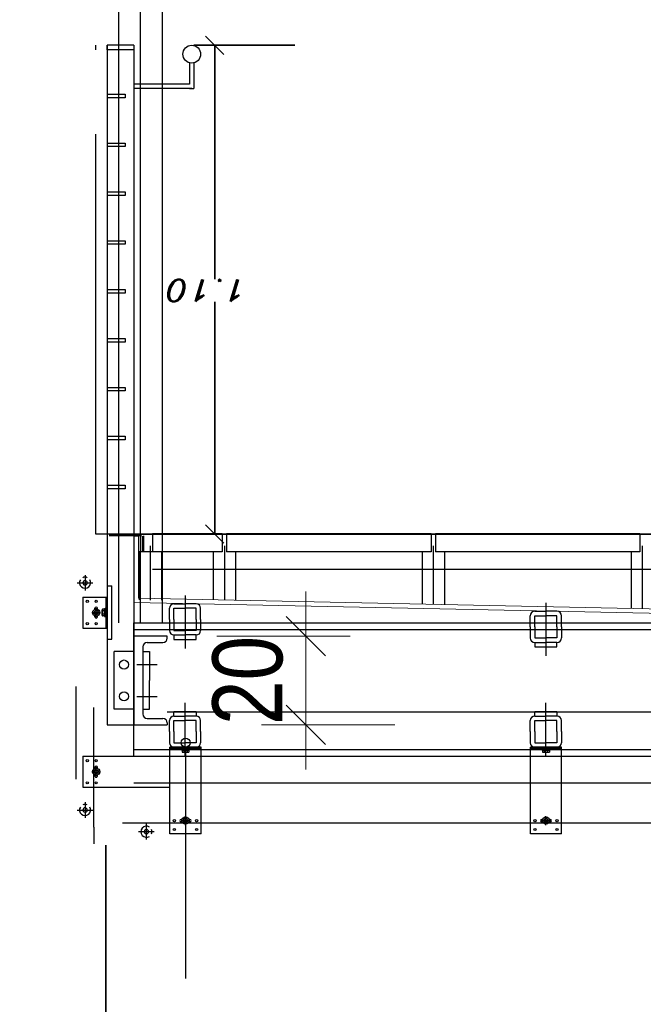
# Model space of a CAD drawing. Header units: millimetres. Extents: x -74 to 79, y 0 to 54.
# Tile 2 of 164: x -74.18 to -72.78, y 8.43 to 10.64. Entities that reach past the tile are written whole.
import ezdxf

# ---------------------------------------------------------------- set-up
doc = ezdxf.new("R2010")
doc.units = ezdxf.units.MM
doc.linetypes.add('DASHDOT', pattern=[1, 0.5, -0.25, 0, -0.25])
doc.linetypes.add('HIDDENX2', pattern=[0.75, 0.5, -0.25])
for name, color, linetype, lineweight in [('01_Neubau_Linen', 7, 'Continuous', 20), ('01_NeubauBemaßung', 7, 'Continuous', 20), ('Alu-0.5', 7, 'Continuous', 20), ('Arktura_Atmosphera_Standard_Rise$Drops', 7, 'Continuous', 20), ('Arktura_Atmosphera_Standard_Rise$Ribs', 7, 'Continuous', 20), ('Bemaßung 1_100', 7, 'Continuous', 20)]:
    doc.layers.add(name, color=color, linetype=linetype, lineweight=lineweight)
doc.styles.add('Arial Narrow', font='ARIALN.TTF')
doc.styles.add('Italic', font='Italic', dxfattribs={"width": 1.15})
doc.dimstyles.new('Arch_Strakon_dimstyle', dxfattribs={"dimtxt": 15.75, "dimasz": 1, "dimexe": 1.25, "dimexo": 0.0625, "dimgap": 1, "dimtad": 0, "dimdec": 3, "dimzin": 12, "dimdsep": 46, "dimtxsty": 'Arial Narrow', "dimblk": 'Arrowhead_Tick', "dimsah": 1, "dimcen": 0, "dimse1": 1, "dimse2": 1, "dimclrd": 6, "dimclrt": 2, "dimazin": 0, "dimtfac": 1, "dimtdec": 4, "dimtmove": 0, "dimatfit": 3, "dimldrblk": 'NONE', "dimfxl": 1, "dimtvp": 1, "dimtolj": 1, "dimtzin": 0, "dimlwd": 13, "dimarcsym": 2})

# ---------------------------------------------------------------- blocks, each defined once
blk = doc.blocks.new('Arrowhead_Tick')
at = {"color": 0, "linetype": 'Continuous', "lineweight": -2}
for p, q in [((0, 20), (0, -10)), ((-1, 0), (0, 0)), ((10, 0), (0, 0))]:
    blk.add_line(p, q, dxfattribs=at)
at = {"color": 2, "linetype": 'Continuous', "lineweight": 35}
blk.add_line((4.42, 4.42), (-4.42, -4.42), dxfattribs=at)
blk = doc.blocks.new('*D162')
at = {"layer": '01_Neubau_Linen', "color": 6, "linetype": 'Continuous', "lineweight": 13}
blk.add_line((-73.5379, 9.0652), (-73.5379, 9.2452), dxfattribs=at)
at = {"layer": 'Defpoints', "color": 0}
for p in [(-73.9246, 9.2552), (-73.5379, 9.2552), (-73.9246, 9.0552)]:
    blk.add_point(p, dxfattribs=at)
at = {"layer": '01_Neubau_Linen', "color": 6, "lineweight": 13, "xscale": 0.01, "yscale": 0.01, "zscale": 0.01}
for p, rotation in [((-73.5379, 9.2552), 90), ((-73.5379, 9.0552), 270)]:
    blk.add_blockref('Arrowhead_Tick', p, dxfattribs=dict(at, rotation=rotation))
at = {"layer": '01_Neubau_Linen', "color": 2, "lineweight": 0, "insert": (-73.6683, 9.1552), "char_height": 0.1575, "attachment_point": 5, "rotation": 90, "style": 'Arial Narrow'}
blk.add_mtext('\\A1;20', dxfattribs=at)
blk = doc.blocks.new('_None')
blk = doc.blocks.new('*D164')
at = {"layer": '01_Neubau_Linen', "color": 6, "linetype": 'Continuous', "lineweight": 13}
blk.add_line((-73.9146, 7.6291), (-72.0452, 7.6291), dxfattribs=at)
at = {"layer": 'Defpoints', "color": 0}
for p in [(-73.9246, 8.9999), (-72.0352, 8.9049), (-72.0352, 7.6291)]:
    blk.add_point(p, dxfattribs=at)
at = {"layer": '01_Neubau_Linen', "color": 6, "lineweight": 13, "xscale": 0.01, "yscale": 0.01, "zscale": 0.01}
blk.add_blockref('Arrowhead_Tick', (-72.0352, 7.6291), dxfattribs=at)
at = {"layer": '01_Neubau_Linen', "color": 6, "lineweight": 13, "xscale": 0.01, "yscale": 0.01, "zscale": 0.01, "rotation": 180}
blk.add_blockref('Arrowhead_Tick', (-73.9246, 7.6291), dxfattribs=at)
at = {"layer": '01_Neubau_Linen', "color": 2, "lineweight": 0, "insert": (-72.9799, 7.7595), "char_height": 0.1575, "attachment_point": 5, "style": 'Arial Narrow'}
blk.add_mtext('\\A1;1.89', dxfattribs=at)
blk = doc.blocks.new('*D177')
at = {"layer": '01_Neubau_Linen', "color": 6, "linetype": 'Continuous', "lineweight": 13}
blk.add_line((-73.9746, 7.2291), (-67.8652, 7.2291), dxfattribs=at)
at = {"layer": 'Defpoints', "color": 0}
for p in [(-73.9846, 9.0552), (-67.8552, 9.0049), (-67.8552, 7.2291)]:
    blk.add_point(p, dxfattribs=at)
at = {"layer": '01_Neubau_Linen', "color": 6, "lineweight": 13, "xscale": 0.01, "yscale": 0.01, "zscale": 0.01}
blk.add_blockref('Arrowhead_Tick', (-67.8552, 7.2291), dxfattribs=at)
at = {"layer": '01_Neubau_Linen', "color": 6, "lineweight": 13, "xscale": 0.01, "yscale": 0.01, "zscale": 0.01, "rotation": 180}
blk.add_blockref('Arrowhead_Tick', (-73.9846, 7.2291), dxfattribs=at)
at = {"layer": '01_Neubau_Linen', "color": 2, "lineweight": 0, "insert": (-70.9199, 7.3595), "char_height": 0.1575, "attachment_point": 5, "style": 'Arial Narrow'}
blk.add_mtext('\\A1;6.13', dxfattribs=at)
blk = doc.blocks.new('*D178')
at = {"layer": '01_Neubau_Linen', "color": 6, "linetype": 'Continuous', "lineweight": 13}
for p, q in [((-73.9946, 7.5791), (-74.0046, 7.5791)), ((-73.9846, 7.5791), (-73.9246, 7.5791)), ((-73.9146, 7.5791), (-73.9046, 7.5791))]:
    blk.add_line(p, q, dxfattribs=at)
at = {"layer": 'Defpoints', "color": 0}
for p in [(-73.9846, 9.0552), (-73.9246, 9.0552), (-73.9246, 7.5791)]:
    blk.add_point(p, dxfattribs=at)
at = {"layer": '01_Neubau_Linen', "color": 6, "lineweight": 13, "xscale": 0.01, "yscale": 0.01, "zscale": 0.01}
blk.add_blockref('Arrowhead_Tick', (-73.9846, 7.5791), dxfattribs=at)
at = {"layer": '01_Neubau_Linen', "color": 6, "lineweight": 13, "xscale": 0.01, "yscale": 0.01, "zscale": 0.01, "rotation": 180}
blk.add_blockref('Arrowhead_Tick', (-73.9246, 7.5791), dxfattribs=at)
at = {"layer": '01_Neubau_Linen', "color": 2, "lineweight": 0, "insert": (-74.113, 7.6291), "char_height": 0.1575, "attachment_point": 5, "style": 'Arial Narrow'}
blk.add_mtext('\\A1;6', dxfattribs=at)

msp = doc.modelspace()

# ---------------------------------------------------------------- linework, layer by layer
at = {"color": 2, "linetype": 'Continuous', "lineweight": 35}
for p, q in [((-73.722248, 10.5643021), (-73.7633513, 10.6054054)), ((-73.7896025, 10.5848538), (-73.5627996, 10.5848538)), ((-73.7427996, 10.5848538), (-73.7427996, 10.5437505)), ((-73.7427996, 10.5437505), (-73.7427996, 10.0588055)), ((-73.7427996, 9.5259571), (-73.7427996, 10.0077555)), ((-73.7427996, 9.4848538), (-73.7427996, 9.5259571)), ((-73.7633513, 9.5054054), (-73.722248, 9.4643021)), ((-69.2941703, 9.4848538), (-73.9227996, 9.4848538)), ((-73.98786, 8.7848552), (-73.98786, 8.0454787))]:
    msp.add_line(p, q, dxfattribs=at)
at = {"layer": '01_NeubauBemaßung', "color": 3, "linetype": 'Continuous', "lineweight": 25}
for p, q in [((-73.9800692, 9.4848538), (-73.9068383, 9.4848538)), ((-73.9800692, 9.4818538), (-73.9078383, 9.4818538)), ((-73.9058383, 9.4798538), (-73.9058383, 9.4448538)), ((-73.9028383, 9.4808538), (-73.9028383, 9.4448538)), ((-73.9028383, 9.4448538), (-73.9058383, 9.4448538)), ((-74.0395931, 9.3430505), (-74.0395931, 9.2730505)), ((-74.0395931, 9.3430505), (-73.9846025, 9.3430505)), ((-73.9871025, 9.2730505), (-73.9871025, 9.3430505)), ((-73.9846025, 9.2730505), (-73.9846025, 9.3430505)), ((-74.0123431, 9.3155855), (-74.0123431, 9.3178005)), ((-74.0068431, 9.3155855), (-74.0068431, 9.3178005)), ((-74.0123431, 9.2983005), (-74.0123431, 9.3005154)), ((-74.0068431, 9.2983005), (-74.0068431, 9.3005154)), ((-74.0395931, 9.2730505), (-73.9846025, 9.2730505)), ((-74.054591, 8.9334505), (-74.0545978, 9.1414234)), ((-74.0145877, 8.8250324), (-74.0145877, 9.0946407)), ((-73.8437101, 8.8948552), (-73.8437101, 9.005102)), ((-73.8437101, 8.8948552), (-73.8437101, 9.005102)), ((-73.7737101, 9.005102), (-73.8437101, 9.005102)), ((-73.7737101, 9.005102), (-73.8437101, 9.005102)), ((-73.8437101, 9.0026021), (-73.7737101, 9.0026021)), ((-73.8437101, 9.0026021), (-73.7737101, 9.0026021)), ((-73.7737101, 8.8948552), (-73.7737101, 9.005102)), ((-73.7737101, 8.8948552), (-73.7737101, 9.005102)), ((-73.0325985, 8.8948552), (-73.0325985, 9.005102)), ((-72.9625985, 9.005102), (-73.0325985, 9.005102)), ((-73.0325985, 9.0026021), (-72.9625985, 9.0026021)), ((-72.9625985, 8.8948552), (-72.9625985, 9.005102)), ((-74.0395875, 8.9848552), (-73.9545875, 8.9848552)), ((-74.0395875, 8.9848552), (-74.0395875, 8.9148552)), ((-73.9545875, 8.9848552), (-73.8645875, 8.9848552)), ((-73.8437101, 8.9148552), (-73.8437101, 8.9823552)), ((-73.6914289, 8.9848552), (-73.6214289, 8.9848552)), ((-73.6914289, 8.9848552), (-73.6214289, 8.9848552)), ((-72.8803174, 8.9848552), (-72.8103174, 8.9848552)), ((-74.0123375, 8.9573902), (-74.0123375, 8.9596052)), ((-74.0068375, 8.9573902), (-74.0068375, 8.9596052)), ((-74.0123375, 8.9401052), (-74.0123375, 8.9423201)), ((-74.0068375, 8.9401052), (-74.0068375, 8.9423201)), ((-74.0395875, 8.9148552), (-73.9545875, 8.9148552)), ((-73.9545875, 8.9148552), (-73.8437101, 8.9148552)), ((-73.8437101, 8.8098552), (-73.8437101, 8.8948552)), ((-73.8437101, 8.8098552), (-73.8437101, 8.8948552)), ((-73.7737101, 8.8098552), (-73.7737101, 8.8948552)), ((-73.7737101, 8.8098552), (-73.7737101, 8.8948552)), ((-73.0325985, 8.8098552), (-73.0325985, 8.8948552)), ((-72.9625985, 8.8098552), (-72.9625985, 8.8948552)), ((-73.8184601, 8.8426052), (-73.8162451, 8.8426052)), ((-73.8184601, 8.8426052), (-73.8162451, 8.8426052)), ((-73.801175, 8.8426052), (-73.7989601, 8.8426052)), ((-73.801175, 8.8426052), (-73.7989601, 8.8426052)), ((-73.0073485, 8.8426052), (-73.0051336, 8.8426052)), ((-72.9900635, 8.8426052), (-72.9878485, 8.8426052)), ((-74.0145877, 8.8250324), (-74.0145875, 8.7878552)), ((-73.9506828, 8.8348551), (-68.3704078, 8.8348378)), ((-73.8184601, 8.8371052), (-73.8162451, 8.8371052)), ((-73.8184601, 8.8371052), (-73.8162451, 8.8371052)), ((-73.801175, 8.8371052), (-73.7989601, 8.8371052)), ((-73.801175, 8.8371052), (-73.7989601, 8.8371052)), ((-73.0073485, 8.8371052), (-73.0051336, 8.8371052)), ((-72.9900635, 8.8371052), (-72.9878485, 8.8371052)), ((-73.7737101, 8.8098552), (-73.8437101, 8.8098552)), ((-73.7737101, 8.8098552), (-73.8437101, 8.8098552)), ((-72.9625985, 8.8098552), (-73.0325985, 8.8098552))]:
    msp.add_line(p, q, dxfattribs=at)
at = {"layer": '01_NeubauBemaßung', "color": 3, "linetype": 'DASHDOT', "lineweight": 25, "ltscale": 0.5}
for p, q in [((-74.0523774, 9.3751148), (-74.0167981, 9.3751148)), ((-74.0345877, 9.3925795), (-74.0345877, 9.3576502)), ((-74.0195931, 9.3080505), (-73.9995931, 9.3080505)), ((-74.0095931, 9.2980505), (-74.0095931, 9.3180505)), ((-74.0095875, 8.9398552), (-74.0095875, 8.9598552)), ((-74.0195876, 8.9498552), (-73.9995875, 8.9498552)), ((-74.0345931, 8.8810585), (-74.0345931, 8.8461292)), ((-74.0523828, 8.8635939), (-74.0168034, 8.8635939)), ((-73.8087101, 8.8298552), (-73.8087101, 8.8498552)), ((-73.8087101, 8.8298552), (-73.8087101, 8.8498552)), ((-72.9975985, 8.8298552), (-72.9975985, 8.8498552)), ((-73.896627, 8.7970527), (-73.896627, 8.8326321)), ((-73.8187101, 8.8398552), (-73.7987101, 8.8398552)), ((-73.8187101, 8.8398552), (-73.7987101, 8.8398552)), ((-73.0075985, 8.8398552), (-72.9875985, 8.8398552)), ((-73.8791623, 8.8148424), (-73.9140916, 8.8148424))]:
    msp.add_line(p, q, dxfattribs=at)
at = {"layer": '01_NeubauBemaßung', "color": 3, "linetype": 'HIDDENX2', "lineweight": 25, "ltscale": 0.5}
for p, q in [((-73.9961065, 9.3118033), (-73.9961065, 9.3136796)), ((-73.9961065, 9.3042977), (-73.9961065, 9.3118033)), ((-73.9911814, 9.315556), (-73.9956065, 9.315556)), ((-73.9911814, 9.3118033), (-73.9956065, 9.3118033)), ((-73.9906065, 9.3170505), (-73.9911814, 9.315556)), ((-73.9906065, 9.2990505), (-73.9906065, 9.3170505)), ((-73.9906065, 9.3170505), (-73.9891065, 9.3170505)), ((-73.9891065, 9.2990505), (-73.9891065, 9.3170505)), ((-73.9891065, 9.314076), (-73.9891065, 9.3169685)), ((-73.9891065, 9.3020249), (-73.9891065, 9.314076)), ((-73.9889061, 9.3171689), (-73.9873029, 9.3171689)), ((-73.9961065, 9.3024213), (-73.9961065, 9.3042977)), ((-73.9911814, 9.3042977), (-73.9956065, 9.3042977)), ((-73.9911814, 9.3005449), (-73.9956065, 9.3005449)), ((-73.9906065, 9.2990505), (-73.9911814, 9.3005449)), ((-73.9906065, 9.2990505), (-73.9891065, 9.2990505)), ((-73.9891065, 9.3020249), (-73.9891065, 9.2991325)), ((-73.9889061, 9.2989321), (-73.9873029, 9.2989321)), ((-73.8178285, 9.0007984), (-73.8178285, 9.0024016)), ((-73.8178285, 9.0007984), (-73.8178285, 9.0024016)), ((-73.8177101, 9.000598), (-73.7997101, 9.000598)), ((-73.8177101, 8.999098), (-73.8177101, 9.000598)), ((-73.8177101, 9.000598), (-73.7997101, 9.000598)), ((-73.8177101, 8.999098), (-73.8177101, 9.000598)), ((-73.8177101, 8.999098), (-73.7997101, 8.999098)), ((-73.8177101, 8.999098), (-73.8162156, 8.9985231)), ((-73.8177101, 8.999098), (-73.7997101, 8.999098)), ((-73.8177101, 8.999098), (-73.8162156, 8.9985231)), ((-73.8147356, 9.000598), (-73.8176281, 9.000598)), ((-73.8147356, 9.000598), (-73.8176281, 9.000598)), ((-73.8162156, 8.9985231), (-73.8162156, 8.994098)), ((-73.8162156, 8.9985231), (-73.8162156, 8.994098)), ((-73.8147356, 9.000598), (-73.8026845, 9.000598)), ((-73.8147356, 9.000598), (-73.8026845, 9.000598)), ((-73.8124628, 8.9985231), (-73.8124628, 8.994098)), ((-73.8124628, 8.9985231), (-73.8124628, 8.994098)), ((-73.8049573, 8.9985231), (-73.8049573, 8.994098)), ((-73.8049573, 8.9985231), (-73.8049573, 8.994098)), ((-73.8026845, 9.000598), (-73.799792, 9.000598)), ((-73.8026845, 9.000598), (-73.799792, 9.000598)), ((-73.7997101, 8.999098), (-73.8012045, 8.9985231)), ((-73.7997101, 8.999098), (-73.8012045, 8.9985231)), ((-73.8012045, 8.9985231), (-73.8012045, 8.994098)), ((-73.8012045, 8.9985231), (-73.8012045, 8.994098)), ((-73.7997101, 8.999098), (-73.7997101, 9.000598)), ((-73.7997101, 8.999098), (-73.7997101, 9.000598)), ((-73.7995916, 9.0007984), (-73.7995916, 9.0024016)), ((-73.7995916, 9.0007984), (-73.7995916, 9.0024016)), ((-73.006717, 9.0007984), (-73.006717, 9.0024016)), ((-73.0065985, 9.000598), (-72.9885985, 9.000598)), ((-73.0065985, 8.999098), (-73.0065985, 9.000598)), ((-73.0065985, 8.999098), (-72.9885985, 8.999098)), ((-73.0065985, 8.999098), (-73.0051041, 8.9985231)), ((-73.0036241, 9.000598), (-73.0065166, 9.000598)), ((-73.0051041, 8.9985231), (-73.0051041, 8.994098)), ((-73.0036241, 9.000598), (-72.991573, 9.000598)), ((-73.0013513, 8.9985231), (-73.0013513, 8.994098)), ((-72.9938458, 8.9985231), (-72.9938458, 8.994098)), ((-72.991573, 9.000598), (-72.9886805, 9.000598)), ((-72.9885985, 8.999098), (-72.990093, 8.9985231)), ((-72.990093, 8.9985231), (-72.990093, 8.994098)), ((-72.9885985, 8.999098), (-72.9885985, 9.000598)), ((-72.9884801, 9.0007984), (-72.9884801, 9.0024016)), ((-73.8143392, 8.993598), (-73.8124628, 8.993598)), ((-73.8143392, 8.993598), (-73.8124628, 8.993598)), ((-73.8124628, 8.993598), (-73.8049573, 8.993598)), ((-73.8124628, 8.993598), (-73.8049573, 8.993598)), ((-73.8049573, 8.993598), (-73.8030809, 8.993598)), ((-73.8049573, 8.993598), (-73.8030809, 8.993598)), ((-73.0032277, 8.993598), (-73.0013513, 8.993598)), ((-73.0013513, 8.993598), (-72.9938458, 8.993598)), ((-72.9938458, 8.993598), (-72.9919694, 8.993598))]:
    msp.add_line(p, q, dxfattribs=at)
at = {"layer": '01_NeubauBemaßung', "color": 3, "linetype": 'Continuous', "lineweight": 25}
for centre, radius in [((-74.0295931, 9.3330505), 0.00255), ((-74.0095931, 9.3330505), 0.00255), ((-74.0095931, 9.3080505), 0.0080212), ((-74.0095931, 9.3080505), 0.004758), ((-74.0095931, 9.3080505), 0.0039983), ((-74.0295931, 9.2830505), 0.00255), ((-74.0095931, 9.2830505), 0.00255), ((-74.0295875, 8.9748552), 0.00255), ((-74.0095875, 8.9748552), 0.00255), ((-74.0095875, 8.9498552), 0.0080212), ((-74.0095875, 8.9498552), 0.004758), ((-74.0095875, 8.9498552), 0.0039983), ((-74.0295875, 8.9248552), 0.00255), ((-74.0095875, 8.9248552), 0.00255), ((-73.8337101, 8.8398552), 0.00255), ((-73.8337101, 8.8398552), 0.00255), ((-73.8087101, 8.8398552), 0.0080212), ((-73.8087101, 8.8398552), 0.0080212), ((-73.8087101, 8.8398552), 0.004758), ((-73.8087101, 8.8398552), 0.004758), ((-73.8087101, 8.8398552), 0.0039983), ((-73.8087101, 8.8398552), 0.0039983), ((-73.7837101, 8.8398552), 0.00255), ((-73.7837101, 8.8398552), 0.00255), ((-73.0225985, 8.8398552), 0.00255), ((-72.9975985, 8.8398552), 0.0080212), ((-72.9975985, 8.8398552), 0.004758), ((-72.9975985, 8.8398552), 0.0039983), ((-72.9725985, 8.8398552), 0.00255), ((-73.8337101, 8.8198552), 0.00255), ((-73.8337101, 8.8198552), 0.00255), ((-73.7837101, 8.8198552), 0.00255), ((-73.7837101, 8.8198552), 0.00255), ((-73.0225985, 8.8198552), 0.00255), ((-72.9725985, 8.8198552), 0.00255)]:
    msp.add_circle(centre, radius, dxfattribs=at)
for centre, radius, start, end in [((-74.0345877, 9.3751148), 0.0125, 147.1404953, 32.860263), ((-74.0345877, 9.3751148), 0.0125, 66.4220701, 113.5786329), ((-74.0345877, 9.3751148), 0.005, 0.0002486, 180), ((-74.0345877, 9.3751148), 0.005, 179.8273592, 0.0002486), ((-74.0095931, 9.3178005), 0.00275, 0, 180), ((-74.0095931, 9.2983005), 0.00275, 180, 0.0001026), ((-74.0095875, 8.9596052), 0.00275, 0, 180), ((-74.0095875, 8.9401052), 0.00275, 180, 0.0001026), ((-74.0345931, 8.8635939), 0.0125, 147.1404953, 32.860263), ((-74.0345931, 8.8635939), 0.0125, 66.4220701, 113.578633), ((-74.0345931, 8.8635939), 0.005, 0.0002486, 180), ((-74.0345931, 8.8635939), 0.005, 179.8273592, 0.0002486), ((-73.8184601, 8.8398552), 0.00275, 90, 270), ((-73.8184601, 8.8398552), 0.00275, 90, 270), ((-73.7989601, 8.8398552), 0.00275, 270, 90), ((-73.7989601, 8.8398552), 0.00275, 270, 90), ((-73.0073485, 8.8398552), 0.00275, 90, 270), ((-72.9878485, 8.8398552), 0.00275, 270, 90), ((-73.896627, 8.8148424), 0.0125, 57.139737, 302.8595047), ((-73.896627, 8.8148424), 0.005, 89.9997514, 270.1726408), ((-73.896627, 8.8148424), 0.005, 270, 90), ((-73.896627, 8.8148424), 0.0125, 336.421367, 23.5779299)]:
    msp.add_arc(centre, radius, start, end, dxfattribs=at)
at = {"layer": '01_NeubauBemaßung', "color": 3, "linetype": 'HIDDENX2', "lineweight": 25, "ltscale": 0.5}
for centre, radius, start, end in [((-73.9923357, 9.3136796), 0.0037708, 150.1582625, 209.8417375), ((-73.9817732, 9.3080505), 0.0143333, 164.8218141, 195.1781859), ((-73.9874944, 9.3136796), 0.004137, 153.0276971, 206.972237), ((-73.9757583, 9.3080505), 0.0158731, 166.3244771, 193.6755229), ((-73.9889061, 9.3169685), 0.0002004, 90, 180.0011298), ((-73.9923357, 9.3024213), 0.0037708, 150.1582625, 209.8417993), ((-73.9874944, 9.3024213), 0.004137, 153.027763, 206.9722813), ((-73.9889061, 9.2991325), 0.0002004, 180.0003614, 270), ((-73.8176281, 9.0007984), 0.0002004, 180, 269.9996386), ((-73.8176281, 9.0007984), 0.0002004, 180, 269.9996386), ((-73.8143392, 9.0022101), 0.004137, 243.0277187, 296.972237), ((-73.8143392, 9.0022101), 0.004137, 243.0277187, 296.972237), ((-73.8087101, 9.0139462), 0.0158731, 256.3244771, 283.6755229), ((-73.8087101, 9.0139462), 0.0158731, 256.3244771, 283.6755229), ((-73.8030809, 9.0022101), 0.004137, 243.027763, 296.9723029), ((-73.8030809, 9.0022101), 0.004137, 243.027763, 296.9723029), ((-73.799792, 9.0007984), 0.0002004, 269.9988701, 0), ((-73.799792, 9.0007984), 0.0002004, 269.9988701, 0), ((-73.0065166, 9.0007984), 0.0002004, 180, 269.9996386), ((-73.0032277, 9.0022101), 0.004137, 243.0277187, 296.972237), ((-72.9975985, 9.0139462), 0.0158731, 256.3244771, 283.6755229), ((-72.9919694, 9.0022101), 0.004137, 243.027763, 296.9723029), ((-72.9886805, 9.0007984), 0.0002004, 270, 359.999299), ((-73.8143392, 8.9973688), 0.0037708, 240.1581944, 299.8416917), ((-73.8143392, 8.9973688), 0.0037708, 240.1581944, 299.8416917), ((-73.8087101, 9.0079313), 0.0143333, 254.8218141, 285.1781859), ((-73.8087101, 9.0079313), 0.0143333, 254.8218141, 285.1781859), ((-73.8030809, 8.9973688), 0.0037708, 240.1582625, 299.8417745), ((-73.8030809, 8.9973688), 0.0037708, 240.1582625, 299.8417745), ((-73.0032277, 8.9973688), 0.0037708, 240.1581944, 299.8417375), ((-72.9975985, 9.0079313), 0.0143333, 254.8218141, 285.1781859), ((-72.9919694, 8.9973688), 0.0037708, 240.1582625, 299.8417745)]:
    msp.add_arc(centre, radius, start, end, dxfattribs=at)
at = {"layer": 'Alu-0.5', "color": 7, "linetype": 'Continuous', "lineweight": 18}
for p, q in [((-73.9243689, 9.3304681), (-73.9243689, 9.4798719)), ((-73.914369, 9.4798706), (-73.9243689, 9.4798719)), ((-73.914369, 9.3402646), (-73.914369, 9.4798706)), ((-71.7969174, 9.2867126), (-73.9243689, 9.3304681)), ((-71.7869195, 9.2965091), (-73.914369, 9.3402646))]:
    msp.add_line(p, q, dxfattribs=at)
at = {"layer": 'Arktura_Atmosphera_Standard_Rise$Drops', "color": 3, "linetype": 'Continuous', "lineweight": 25}
for p, q in [((-73.7261841, 9.4850108), (-73.8828383, 9.4850108)), ((-73.2561841, 9.4850108), (-73.7161841, 9.4850108)), ((-72.7861841, 9.4850108), (-73.2461841, 9.4850108)), ((-73.9128383, 9.4448538), (-73.9128383, 9.3368055)), ((-73.8628383, 9.4448538), (-73.9128383, 9.4448538)), ((-73.8878383, 9.4581876), (-73.8878383, 9.3362913)), ((-73.7261841, 9.4450108), (-73.8828383, 9.4450108)), ((-73.8628383, 9.4448538), (-73.8628383, 9.3357771)), ((-73.7461841, 9.4448538), (-73.7461841, 9.3368055)), ((-73.7211841, 9.4581876), (-73.7211841, 9.3362913)), ((-73.2561841, 9.4450108), (-73.7161841, 9.4450108)), ((-73.6961841, 9.4448538), (-73.6961841, 9.3357771)), ((-73.2761841, 9.4448538), (-73.2761841, 9.3271389)), ((-73.2511841, 9.4581876), (-73.2511841, 9.3266248)), ((-72.7861841, 9.4450108), (-73.2461841, 9.4450108)), ((-73.2261841, 9.4448538), (-73.2261841, 9.3261106)), ((-72.8061841, 9.4448538), (-72.8061841, 9.3174724)), ((-72.7811841, 9.4581876), (-72.7811841, 9.3169582)), ((-68.0761841, 9.4048538), (-73.8828383, 9.4048538))]:
    msp.add_line(p, q, dxfattribs=at)
at = {"layer": 'Arktura_Atmosphera_Standard_Rise$Ribs', "color": 3, "linetype": 'Continuous', "lineweight": 25}
for p, q in [((-73.8828383, 9.4850097), (-73.8828383, 9.4450083)), ((-73.7261841, 9.4850122), (-73.7261841, 9.4450108)), ((-73.7161841, 9.4850122), (-73.7161841, 9.4450108)), ((-73.2561841, 9.4850122), (-73.2561841, 9.4450108)), ((-73.2461841, 9.4850122), (-73.2461841, 9.4450108)), ((-72.7861841, 9.4850122), (-72.7861841, 9.4450108))]:
    msp.add_line(p, q, dxfattribs=at)
at = {"layer": 'Bemaßung 1_100', "color": 3, "linetype": 'Continuous', "lineweight": 25}
for p, q in [((-73.9096025, 9.2857219), (-73.9096025, 15.1863215)), ((-73.9587575, 9.2848538), (-73.9587575, 15.1202861)), ((-73.8604474, 9.2848538), (-73.8604474, 15.1202861)), ((-74.0104474, 10.5748524), (-74.0104474, 10.5848524)), ((-73.9846025, 10.5748538), (-73.9846025, 10.5848538)), ((-73.9246025, 10.5848538), (-73.9846025, 10.5848538)), ((-73.9846025, 10.5848538), (-73.9846025, 9.0552092)), ((-73.9246025, 10.5748538), (-73.9846025, 10.5748538)), ((-73.9246025, 10.5848538), (-73.9246025, 9.4748538)), ((-73.7996025, 10.5454889), (-73.7996025, 10.4974572)), ((-73.7896025, 10.5454889), (-73.7896025, 10.4874572)), ((-73.7996025, 10.4974572), (-73.9246025, 10.4974572)), ((-73.7946025, 10.4874572), (-73.9246025, 10.4874572)), ((-73.7996025, 10.4874572), (-73.7896025, 10.4874572)), ((-73.9846025, 10.4748538), (-73.9446025, 10.4748538)), ((-73.9446025, 10.4668538), (-73.9846025, 10.4668538)), ((-73.9446025, 10.4748538), (-73.9446025, 10.4668538)), ((-74.0104474, 9.4848524), (-74.0104474, 10.3848524)), ((-73.9846025, 10.3648538), (-73.9446025, 10.3648538)), ((-73.9446025, 10.3568538), (-73.9846025, 10.3568538)), ((-73.9446025, 10.3648538), (-73.9446025, 10.3568538)), ((-73.9846025, 10.2548538), (-73.9446025, 10.2548538)), ((-73.9446025, 10.2468538), (-73.9846025, 10.2468538)), ((-73.9446025, 10.2548538), (-73.9446025, 10.2468538)), ((-73.9846025, 10.1448538), (-73.9446025, 10.1448538)), ((-73.9446025, 10.1368538), (-73.9846025, 10.1368538)), ((-73.9446025, 10.1448538), (-73.9446025, 10.1368538)), ((-73.9846025, 10.0348538), (-73.9446025, 10.0348538)), ((-73.9446025, 10.0268538), (-73.9846025, 10.0268538)), ((-73.9446025, 10.0348538), (-73.9446025, 10.0268538)), ((-73.9846025, 9.9248538), (-73.9446025, 9.9248538)), ((-73.9446025, 9.9168538), (-73.9846025, 9.9168538)), ((-73.9446025, 9.9248538), (-73.9446025, 9.9168538)), ((-73.9846025, 9.8148538), (-73.9446025, 9.8148538)), ((-73.9446025, 9.8068538), (-73.9846025, 9.8068538)), ((-73.9446025, 9.8148538), (-73.9446025, 9.8068538)), ((-73.9846025, 9.7048538), (-73.9446025, 9.7048538)), ((-73.9446025, 9.6968538), (-73.9846025, 9.6968538)), ((-73.9446025, 9.7048538), (-73.9446025, 9.6968538)), ((-73.9846025, 9.5948538), (-73.9446025, 9.5948538)), ((-73.9446025, 9.5868538), (-73.9846025, 9.5868538)), ((-73.9446025, 9.5948538), (-73.9446025, 9.5868538)), ((-73.9454474, 9.4848524), (-74.0104474, 9.4848524)), ((-73.9091993, 9.4848524), (-74.0104474, 9.4848524)), ((-73.9246025, 9.4748538), (-73.9246025, 9.0698552)), ((-73.9846025, 9.3680505), (-73.9746025, 9.3680505)), ((-73.9746025, 9.2480505), (-73.9746025, 9.3680505)), ((-73.8096025, 9.3466383), (-73.8096025, 9.2274834)), ((-72.997935, 9.3299446), (-72.997935, 9.2107898)), ((-73.8446025, 9.2925935), (-73.8446025, 9.3175935)), ((-73.8346025, 9.3275935), (-73.8096025, 9.3275935)), ((-73.8346025, 9.2925935), (-73.8346025, 9.3175935)), ((-73.8346025, 9.3175935), (-73.8096025, 9.3175935)), ((-73.7846025, 9.3275935), (-73.8096025, 9.3275935)), ((-73.7846025, 9.3175935), (-73.8096025, 9.3175935)), ((-73.7846025, 9.2925935), (-73.7846025, 9.3175935)), ((-73.7746025, 9.2925935), (-73.7746025, 9.3175935)), ((-73.022935, 9.3108999), (-72.997935, 9.3108999)), ((-72.972935, 9.3108999), (-72.997935, 9.3108999)), ((-73.8446025, 9.2925935), (-73.8446025, 9.2675935)), ((-73.8346025, 9.2925935), (-73.8346025, 9.2675935)), ((-73.7846025, 9.2925935), (-73.7846025, 9.2675935)), ((-73.7746025, 9.2925935), (-73.7746025, 9.2675935)), ((-73.032935, 9.2758999), (-73.032935, 9.3008999)), ((-73.022935, 9.2758999), (-73.022935, 9.3008999)), ((-73.022935, 9.3008999), (-72.997935, 9.3008999)), ((-72.972935, 9.3008999), (-72.997935, 9.3008999)), ((-72.972935, 9.2758999), (-72.972935, 9.3008999)), ((-72.962935, 9.2758999), (-72.962935, 9.3008999)), ((-73.9246025, 8.9848552), (-73.9246025, 9.2848552)), ((-73.9246025, 9.2848538), (-68.0151873, 9.2848538)), ((-73.9246025, 9.2698538), (-68.0151873, 9.2698538)), ((-73.8346025, 9.2675935), (-73.8096025, 9.2675935)), ((-73.7846025, 9.2675935), (-73.8096025, 9.2675935)), ((-73.032935, 9.2758999), (-73.032935, 9.2508999)), ((-73.022935, 9.2758999), (-73.022935, 9.2508999)), ((-72.972935, 9.2758999), (-72.972935, 9.2508999)), ((-72.962935, 9.2758999), (-72.962935, 9.2508999)), ((-73.9846025, 9.2480505), (-73.9746025, 9.2480505)), ((-73.9246025, 9.2552092), (-73.9246025, 9.0552092)), ((-73.8496025, 9.2552092), (-73.9246025, 9.2552092)), ((-73.8496025, 9.2505633), (-73.8496025, 9.2552092)), ((-73.8346025, 9.2575935), (-73.8096025, 9.2575935)), ((-73.8346025, 9.2575935), (-73.8346025, 9.2475935)), ((-73.8346025, 9.2475935), (-73.7846025, 9.2475935)), ((-73.7846025, 9.2575935), (-73.8096025, 9.2575935)), ((-73.7846025, 9.2475935), (-73.7846025, 9.2575935)), ((-73.022935, 9.2508999), (-72.997935, 9.2508999)), ((-72.972935, 9.2508999), (-72.997935, 9.2508999)), ((-73.9246025, 9.2201598), (-73.9694079, 9.2201598)), ((-73.9694079, 9.0902586), (-73.9694079, 9.2201598)), ((-73.9046025, 9.2305633), (-73.9046025, 9.0798552)), ((-73.9046025, 9.2201598), (-73.8896025, 9.2201598)), ((-73.8946025, 9.2405633), (-73.8596025, 9.2405633)), ((-73.8896025, 9.2201598), (-73.8896025, 9.1552092)), ((-73.022935, 9.2408999), (-72.997935, 9.2408999)), ((-73.022935, 9.2408999), (-73.022935, 9.2308999)), ((-73.022935, 9.2308999), (-72.972935, 9.2308999)), ((-72.972935, 9.2408999), (-72.997935, 9.2408999)), ((-72.972935, 9.2308999), (-72.972935, 9.2408999)), ((-73.9181741, 9.1909048), (-73.8723021, 9.1909048)), ((-73.8896025, 9.0902586), (-73.8896025, 9.1552092)), ((-73.9181741, 9.1195137), (-73.8723021, 9.1195137)), ((-73.9246025, 9.0902586), (-73.9694079, 9.0902586)), ((-73.9046025, 9.0902586), (-73.8896025, 9.0902586)), ((-73.8096025, 8.9860573), (-73.8096025, 9.1052121)), ((-72.997935, 8.9860573), (-72.997935, 9.1052121)), ((-73.8946025, 9.0698552), (-73.8596025, 9.0698552)), ((-73.8496025, 9.0848538), (-68.0151873, 9.0848538)), ((-73.8446025, 9.040102), (-73.8446025, 9.065102)), ((-73.8346025, 9.075102), (-73.8346025, 9.085102)), ((-73.8346025, 9.085102), (-73.7846025, 9.085102)), ((-73.8346025, 9.075102), (-73.8096025, 9.075102)), ((-73.8346025, 9.040102), (-73.8346025, 9.065102)), ((-73.8346025, 9.065102), (-73.8096025, 9.065102)), ((-73.7846025, 9.075102), (-73.8096025, 9.075102)), ((-73.7846025, 9.065102), (-73.8096025, 9.065102)), ((-73.7846025, 9.085102), (-73.7846025, 9.075102)), ((-73.7846025, 9.040102), (-73.7846025, 9.065102)), ((-73.7746025, 9.040102), (-73.7746025, 9.065102)), ((-73.032935, 9.040102), (-73.032935, 9.065102)), ((-73.022935, 9.075102), (-73.022935, 9.085102)), ((-73.022935, 9.085102), (-72.972935, 9.085102)), ((-73.022935, 9.075102), (-72.997935, 9.075102)), ((-73.022935, 9.040102), (-73.022935, 9.065102)), ((-73.022935, 9.065102), (-72.997935, 9.065102)), ((-72.972935, 9.075102), (-72.997935, 9.075102)), ((-72.972935, 9.065102), (-72.997935, 9.065102)), ((-72.972935, 9.085102), (-72.972935, 9.075102)), ((-72.972935, 9.040102), (-72.972935, 9.065102)), ((-72.962935, 9.040102), (-72.962935, 9.065102)), ((-73.9846025, 9.0552092), (-73.9246025, 9.0552092)), ((-73.9246025, 9.0552092), (-73.8496025, 9.0552092)), ((-73.8496025, 9.0598552), (-73.8496025, 9.0552092)), ((-73.8446025, 9.040102), (-73.8446025, 9.015102)), ((-73.8346025, 9.040102), (-73.8346025, 9.015102)), ((-73.7846025, 9.040102), (-73.7846025, 9.015102)), ((-73.7746025, 9.040102), (-73.7746025, 9.015102)), ((-73.032935, 9.040102), (-73.032935, 9.015102)), ((-73.022935, 9.040102), (-73.022935, 9.015102)), ((-72.972935, 9.040102), (-72.972935, 9.015102)), ((-72.962935, 9.040102), (-72.962935, 9.015102)), ((-73.9246025, 8.9998538), (-68.0151873, 8.9998538)), ((-73.8346025, 9.015102), (-73.8096025, 9.015102)), ((-73.8346025, 9.005102), (-73.8096025, 9.005102)), ((-73.7846025, 9.015102), (-73.8096025, 9.015102)), ((-73.7846025, 9.005102), (-73.8096025, 9.005102)), ((-73.8084485, 9.005102), (-73.8084485, 8.4842554)), ((-73.022935, 9.015102), (-72.997935, 9.015102)), ((-73.022935, 9.005102), (-72.997935, 9.005102)), ((-72.972935, 9.015102), (-72.997935, 9.015102)), ((-72.972935, 9.005102), (-72.997935, 9.005102)), ((-73.9246025, 8.9848538), (-68.0151873, 8.9848538)), ((-73.9246025, 8.9248538), (-68.0151873, 8.9248538))]:
    msp.add_line(p, q, dxfattribs=at)
for centre, radius in [((-73.7946025, 10.5648538), 0.02), ((-73.9470052, 9.1909048), 0.010397), ((-73.9470052, 9.1195137), 0.010397), ((-73.8084485, 9.015102), 0.01)]:
    msp.add_circle(centre, radius, dxfattribs=at)
for centre, start, end in [((-73.8346025, 9.3175935), 90, 180), ((-73.7846025, 9.3175935), 0, 90), ((-73.022935, 9.3008999), 90, 180), ((-72.972935, 9.3008999), 0, 90), ((-73.8346025, 9.2675935), 180, 270), ((-73.7846025, 9.2675935), 270, 0), ((-73.8596025, 9.2505633), 270, 0), ((-73.022935, 9.2508999), 180, 270), ((-72.972935, 9.2508999), 270, 0), ((-73.8946025, 9.2305633), 90, 180), ((-73.8946025, 9.0798552), 180, 270), ((-73.8596025, 9.0598552), 0, 90), ((-73.8346025, 9.065102), 90, 180), ((-73.7846025, 9.065102), 0, 90), ((-73.022935, 9.065102), 90, 180), ((-72.972935, 9.065102), 0, 90), ((-73.8346025, 9.015102), 180, 270), ((-73.7846025, 9.015102), 270, 0), ((-73.022935, 9.015102), 180, 270), ((-72.972935, 9.015102), 270, 0)]:
    msp.add_arc(centre, 0.01, start, end, dxfattribs=at)

# ---------------------------------------------------------------- texts
at = {"color": 2, "lineweight": 35, "style": 'Italic', "width": 1.15}
msp.add_text('1.10', height=0.05, rotation=180, dxfattribs=at).set_placement((-73.6727746, 10.0578555))

# ---------------------------------------------------------------- dimensions: what is measured, and where the dimension line sits
at = {"layer": '01_Neubau_Linen', "lineweight": 0}
dim = msp.add_linear_dim(base=(-73.5379143, 9.2552092), p1=(-73.9246025, 9.0552092), p2=(-73.9246025, 9.2552092), angle=90, text='20', dimstyle='Arch_Strakon_dimstyle', override={"dimscale": 0.01, "dimtxt": 15.75, "dimasz": 1, "dimgap": 5, "dimtad": 1, "dimjust": 0, "dimtih": 0, "dimtoh": 0, "dimdec": 5, "dimdsep": 46, "dimtxsty": 'Arial Narrow', "dimclrd": 6, "dimclrt": 2, "dimtix": 1, "dimtofl": 255, "dimtmove": 0, "dimatfit": 2, "dimfxl": 0, "dimfxlon": 0, "dimtvp": 31.746032, "dimlwd": 13}, dxfattribs=at)
dim.commit()
dim.dimension.update_dxf_attribs({"geometry": '*D162', "text_midpoint": (-73.5379143, 9.1552092), "dimtype": 160})
for base, p1, p2, text, override, picture, middle in [((-73.9246025, 7.5790506), (-73.9846025, 9.0552092), (-73.9246025, 9.0552092), '6', {"dimscale": 0.01, "dimtxt": 15.75, "dimasz": 1, "dimgap": 5, "dimtad": 1, "dimjust": 0, "dimtih": 0, "dimtoh": 0, "dimdec": 6, "dimdsep": 46, "dimtxsty": 'Arial Narrow', "dimclrd": 6, "dimclrt": 2, "dimtix": 0, "dimtofl": 255, "dimtmove": 2, "dimatfit": 2, "dimfxl": 0, "dimfxlon": 0, "dimtvp": 31.746032, "dimlwd": 13}, '*D178', (-74.112965, 7.6290506)), ((-67.8551873, 7.2290506), (-73.9846025, 9.0552092), (-67.8551873, 9.0048538), '6.13', {"dimscale": 0.01, "dimtxt": 15.75, "dimasz": 1, "dimgap": 5, "dimtad": 1, "dimjust": 0, "dimtih": 0, "dimtoh": 0, "dimdec": 6, "dimdsep": 46, "dimtxsty": 'Arial Narrow', "dimclrd": 6, "dimclrt": 2, "dimtix": 1, "dimtofl": 255, "dimtmove": 0, "dimatfit": 2, "dimfxl": 0, "dimfxlon": 0, "dimtvp": 31.746032, "dimlwd": 13}, '*D177', (-70.9198949, 7.2290506)), ((-72.0351873, 7.6290506), (-73.9246025, 8.9998538), (-72.0351873, 8.9048538), '1.89', {"dimscale": 0.01, "dimtxt": 15.75, "dimasz": 1, "dimgap": 5, "dimtad": 1, "dimjust": 0, "dimtih": 0, "dimtoh": 0, "dimdec": 5, "dimdsep": 46, "dimtxsty": 'Arial Narrow', "dimclrd": 6, "dimclrt": 2, "dimtix": 1, "dimtofl": 255, "dimtmove": 0, "dimatfit": 2, "dimfxl": 0, "dimfxlon": 0, "dimtvp": 31.746032, "dimlwd": 13}, '*D164', (-72.9798949, 7.6290506))]:
    dim = msp.add_linear_dim(base=base, p1=p1, p2=p2, text=text, dimstyle='Arch_Strakon_dimstyle', override=override, dxfattribs=at)
    dim.commit()
    dim.dimension.update_dxf_attribs({"geometry": picture, "text_midpoint": middle, "dimtype": 160})

doc.saveas('drawing.dxf')
